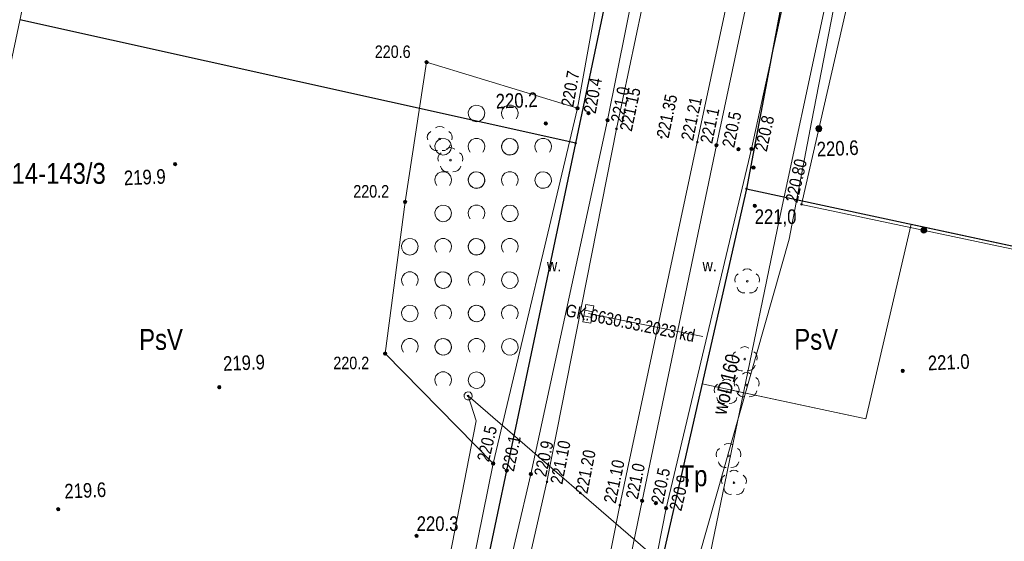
# Model space of a CAD drawing. Header units: metres. Extents: x 0 to 6601798, y -2700 to 5691112.
# Tile 35 of 60: x 6600133 to 6600192, y 5689813 to 5689844. Entities that reach past the tile are written whole.
import ezdxf
from ezdxf.enums import TextEntityAlignment as Align

# ---------------------------------------------------------------- set-up
doc = ezdxf.new("R2010")
doc.units = ezdxf.units.M
doc.header["$MEASUREMENT"] = 0
for name, color, linetype, lineweight in [('AS__Nowe_granice', 150, 'Continuous', 30), ('Kontury', 7, 'Continuous', 5), ('Numery_dzialek', 150, 'Continuous', 5), ('OTK_E_T_4', 7, 'Continuous', 5), ('OTK_L_0', 7, 'Continuous', 5), ('OTK_L_5', 7, 'Continuous', 5), ('OTO_L_0', 7, 'Continuous', 5), ('OTR_T_0', 7, 'Continuous', 5), ('OTR_T_1', 7, 'Continuous', 5), ('OTZ_L_1', 7, 'Continuous', 5), ('OTZ_T_0', 7, 'Continuous', 5), ('P_SUK_T_1', 7, 'Continuous', 5), ('P_SUKP_E_T_0', 7, 'Continuous', 5), ('P_SUKP_L_0', 7, 'Continuous', 5), ('podzial_uzytki', 7, 'Continuous', 5), ('Punkty', 7, 'Continuous', 5), ('SUTP_L_0', 7, 'Continuous', 5), ('UEEOA_T_10', 7, 'Continuous', 5), ('UEEOA_T_9', 7, 'Continuous', 5), ('UEEPON_L_1', 7, 'Continuous', 5), ('UTTPOM_L_1', 7, 'Continuous', 5), ('UWWOO_T_0', 7, 'Continuous', 5), ('UWWPM_L_1', 7, 'Continuous', 5), ('Uzytki', 7, 'Continuous', 5), ('WWRPP_T_0', 7, 'Continuous', 5)]:
    doc.layers.add(name, color=color, linetype=linetype, lineweight=lineweight)
doc.styles.add('STYL_ARIAL', font='ARIALN.TTF')

# ---------------------------------------------------------------- blocks, each defined once
blk = doc.blocks.new('GRO')
at = {"color": 7, "flags": 128}
blk.add_lwpolyline([(0, 0.45), (0.318, 0.318), (0.45, 0), (0.318, -0.318), (0, -0.45), (-0.318, -0.318), (-0.45, 0), (-0.318, 0.318), (0, 0.45)], dxfattribs=at)
blk = doc.blocks.new('403')
at = {"color": 0}
blk.add_circle((0, 0), 0.5, dxfattribs=at)
blk = doc.blocks.new('801')
at = {"color": 0}
for radius in [1, 0.9, 0.8, 0.7, 0.6, 0.5, 0.4, 0.3, 0.2, 0.1]:
    blk.add_circle((0, 0), radius, dxfattribs=at)
blk = doc.blocks.new('922')
at = {"color": 0}
blk.add_circle((0, 0), 0.5, dxfattribs=at)
for centre, radius, start, end in [((0, 3.5), 4, 50.114, 129.886), ((-3.5, 1), 4, 119.84816, 203.51949), ((3.5, 1), 4, 336.88451, 60.15184), ((-2, -3), 4, 187.477, 278.47884), ((2, -2.75), 4.25, 262.64593, 349.62892)]:
    blk.add_arc(centre, radius, start, end, dxfattribs=at)
blk = doc.blocks.new('509')
at = {"color": 0}
for p, q in [((-5, -2.5), (-5, 2.5)), ((-5, 2.5), (5.5, 2.5)), ((-1.5, 2.5), (-1.5, -2.5)), ((2, 2.5), (2, -2.5)), ((5.5, 2.5), (5.5, -2.5)), ((5.5, -2.5), (-5, -2.5))]:
    blk.add_line(p, q, dxfattribs=at)
blk = doc.blocks.new('625')
at = {"color": 0}
blk.add_circle((0, 0), 0.5, dxfattribs=at)
blk = doc.blocks.new('SLS')
at = {"color": 7, "flags": 128}
blk.add_lwpolyline([(0, 2.5), (1.352, 2.103), (2.274, 1.039), (2.475, -0.356), (1.889, -1.637), (0.704, -2.399), (-0.704, -2.399), (-1.889, -1.637), (-2.475, -0.356), (-2.274, 1.039), (-1.352, 2.103), (0, 2.5)], dxfattribs=at)
blk = doc.blocks.new('2_OTZK')
at = {"color": 7, "flags": 128}
for points in [[(-6.464, 6.464), (-8.208, 5.332), (-10.262, 5.007), (-12.27, 5.545), (-13.886, 6.853), (-14.83, 8.706), (-14.938, 10.782), (-14.193, 12.723), (-12.723, 14.193), (-10.782, 14.938), (-8.706, 14.83), (-6.853, 13.886), (-5.545, 12.27), (-5.007, 10.262), (-5.332, 8.208), (-6.464, 6.464)], [(6.25, 6.693), (5.232, 8.495), (5.031, 10.555), (5.682, 12.52), (7.072, 14.054), (8.965, 14.892), (11.035, 14.892), (12.928, 14.054), (14.318, 12.52), (14.969, 10.555), (14.768, 8.495), (13.75, 6.693)], [(-13.756, -13.3), (-14.771, -11.497), (-14.968, -9.439), (-14.316, -7.476), (-12.925, -5.945), (-11.034, -5.108), (-8.966, -5.108), (-7.075, -5.945), (-5.684, -7.476), (-5.032, -9.439), (-5.229, -11.497), (-6.244, -13.3)], [(6.464, -6.464), (8.208, -5.332), (10.262, -5.007), (12.27, -5.545), (13.886, -6.853), (14.83, -8.706), (14.938, -10.782), (14.193, -12.723), (12.723, -14.193), (10.782, -14.938), (8.706, -14.83), (6.853, -13.886), (5.545, -12.27), (5.007, -10.262), (5.332, -8.208), (6.464, -6.464)]]:
    blk.add_lwpolyline(points, dxfattribs=at)

msp = doc.modelspace()

# ---------------------------------------------------------------- linework, layer by layer
at = {"color": 7, "linetype": 'Continuous', "lineweight": 0, "flags": 128}
msp.add_lwpolyline([(6600189.51, 5690403.01), (6600173.29, 5690035.7), (6600065.2, 5689524.43)], dxfattribs=at)
at = {"layer": 'AS__Nowe_granice', "linetype": 'Continuous', "flags": 128}
for points in [[(6600166.19, 5689836.86), (6600174.24, 5689874.99)], [(6600183.75, 5689872.82), (6600176.44, 5689834.13)], [(6600166.19, 5689836.86), (6600132.818, 5689844.264)], [(6600157.37, 5689795.03), (6600166.19, 5689836.86)], [(6600176.44, 5689834.13), (6600169.05, 5689801.71)], [(6600176.44, 5689834.13), (6600209.863, 5689826.948)]]:
    msp.add_lwpolyline(points, dxfattribs=at)
at = {"layer": 'Kontury', "color": 3, "linetype": 'Continuous', "flags": 128}
for points in [[(6600166.19, 5689836.86), (6600170.02, 5689855.06)], [(6600179.47, 5689850.19), (6600176.44, 5689834.13)], [(6600159.42, 5689804.82), (6600166.19, 5689836.86)], [(6600176.44, 5689834.13), (6600173.77, 5689822.43)], [(6600184.56, 5689824.46), (6600186.33, 5689832.01)], [(6600186.33, 5689832.01), (6600209.864, 5689826.949)], [(6600183.6, 5689820.33), (6600184.56, 5689824.46)], [(6600173.77, 5689822.43), (6600168.35, 5689798.64)], [(6600173.77, 5689822.43), (6600183.6, 5689820.33)]]:
    msp.add_lwpolyline(points, dxfattribs=at)
at = {"layer": 'OTK_L_0', "color": 7, "linetype": 'Continuous', "flags": 128}
for points in [[(6600178.961, 5689862.584), (6600173.483, 5689836.913)], [(6600168.631, 5689837.723), (6600172.434, 5689855.731)], [(6600164.463, 5689816.543), (6600168.631, 5689837.723)], [(6600173.483, 5689836.913), (6600168.84, 5689815.152)], [(6600159.801, 5689796.056), (6600164.463, 5689816.543)], [(6600168.84, 5689815.152), (6600165.516, 5689798.41)]]:
    msp.add_lwpolyline(points, dxfattribs=at)
at = {"layer": 'OTK_L_5', "color": 7, "linetype": 'Continuous', "flags": 128}
for points in [[(6600180.218, 5689852.481), (6600176.739, 5689836.514)], [(6600174.631, 5689836.741), (6600177.946, 5689852.291)], [(6600166.295, 5689838.957), (6600168.217, 5689849.55)], [(6600170.306, 5689849.277), (6600168.096, 5689838.232)], [(6600161.232, 5689817.648), (6600166.295, 5689838.957)], [(6600168.096, 5689838.232), (6600163.493, 5689817.009)], [(6600170.169, 5689815.41), (6600174.631, 5689836.741)], [(6600176.739, 5689836.514), (6600171.612, 5689814.973)], [(6600159.719, 5689810.143), (6600161.232, 5689817.648)], [(6600163.493, 5689817.009), (6600161.77, 5689809.659)], [(6600166.724, 5689798.617), (6600170.169, 5689815.41)], [(6600171.612, 5689814.973), (6600168.554, 5689799.431)]]:
    msp.add_lwpolyline(points, dxfattribs=at)
at = {"layer": 'OTO_L_0', "color": 7, "linetype": 'Continuous', "flags": 128}
for points in [[(6600183.547, 5689849.785), (6600179.744, 5689833.19)], [(6600179.744, 5689833.19), (6600209.836, 5689826.825)]]:
    msp.add_lwpolyline(points, dxfattribs=at)
at = {"layer": 'OTO_L_0', "color": 7, "linetype": 'Continuous'}
for centre, radius in [((6600180.785, 5689837.732), 0.175), ((6600180.785, 5689837.732), 0.158), ((6600180.785, 5689837.732), 0.14), ((6600180.785, 5689837.732), 0.122), ((6600180.785, 5689837.732), 0.105), ((6600180.785, 5689837.732), 0.0875), ((6600180.785, 5689837.732), 0.07), ((6600180.785, 5689837.732), 0.0525), ((6600180.785, 5689837.732), 0.035), ((6600187.082, 5689831.638), 0.175), ((6600187.082, 5689831.638), 0.158), ((6600187.082, 5689831.638), 0.14), ((6600187.082, 5689831.638), 0.122), ((6600187.082, 5689831.638), 0.105), ((6600187.082, 5689831.638), 0.0875), ((6600187.082, 5689831.638), 0.07), ((6600187.082, 5689831.638), 0.0525), ((6600187.082, 5689831.638), 0.035)]:
    msp.add_circle(centre, radius, dxfattribs=at)
at = {"layer": 'OTZ_L_1', "color": 7, "linetype": 'Continuous', "flags": 128}
for points in [[(6600155.944, 5689833.337), (6600157.234, 5689841.712)], [(6600157.234, 5689841.712), (6600166.295, 5689838.957)], [(6600166.295, 5689838.957), (6600161.232, 5689817.648)], [(6600154.746, 5689824.243), (6600155.944, 5689833.337)], [(6600161.232, 5689817.648), (6600154.746, 5689824.243)]]:
    msp.add_lwpolyline(points, dxfattribs=at)
at = {"layer": 'P_SUKP_L_0', "color": 30, "linetype": 'Continuous', "flags": 128}
msp.add_lwpolyline([(6600166.95, 5689826.65), (6600173.82, 5689825.26)], dxfattribs=at)
at = {"layer": 'SUTP_L_0', "color": 30, "linetype": 'Continuous', "flags": 128}
msp.add_lwpolyline([(6600171.991, 5689811.112), (6600159.728, 5689821.7)], dxfattribs=at)
at = {"layer": 'UEEPON_L_1', "color": 1, "linetype": 'Continuous', "flags": 128}
for points in [[(6600159.728, 5689821.701), (6600160.211, 5689820.209)], [(6600160.211, 5689820.209), (6600156.198, 5689799.557)]]:
    msp.add_lwpolyline(points, dxfattribs=at)
at = {"layer": 'UTTPOM_L_1', "color": 30, "linetype": 'Continuous', "flags": 128}
for points in [[(6600186.621, 5689870.398), (6600180.348, 5689838.123)], [(6600180.348, 5689838.123), (6600179.001, 5689831.099)], [(6600179.001, 5689831.099), (6600173.116, 5689810.419)]]:
    msp.add_lwpolyline(points, dxfattribs=at)
at = {"layer": 'UWWPM_L_1', "color": 161, "linetype": 'Continuous', "flags": 128}
for points in [[(6600178.403, 5689832.245), (6600183.726, 5689857.064)], [(6600171.26, 5689797.686), (6600178.403, 5689832.245)]]:
    msp.add_lwpolyline(points, dxfattribs=at)
at = {"layer": 'Uzytki', "color": 3, "linetype": 'Continuous', "flags": 128}
for points in [[(6600166.19, 5689836.86), (6600170.02, 5689855.06)], [(6600176.44, 5689834.13), (6600179.47, 5689850.19)], [(6600159.42, 5689804.82), (6600166.19, 5689836.86)], [(6600173.77, 5689822.43), (6600176.44, 5689834.13)], [(6600184.56, 5689824.46), (6600186.33, 5689832.01)], [(6600186.33, 5689832.01), (6600209.864, 5689826.949)], [(6600183.6, 5689820.33), (6600184.56, 5689824.46)], [(6600167.85, 5689796.44), (6600173.77, 5689822.43)], [(6600175.632, 5689822.032), (6600183.6, 5689820.33)]]:
    msp.add_lwpolyline(points, dxfattribs=at)

# ---------------------------------------------------------------- block references
at = {"layer": 'OTR_T_0', "color": 7, "linetype": 'Continuous', "xscale": 0.1, "yscale": 0.1, "zscale": 0.1, "rotation": 0.0008399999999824}
for p in [(6600168.631, 5689837.723), (6600171.33, 5689837.212), (6600173.483, 5689836.913), (6600179.744, 5689833.19), (6600164.463, 5689816.543), (6600166.459, 5689815.886), (6600168.84, 5689815.152)]:
    msp.add_blockref('403', p, dxfattribs=at)
at = {"layer": 'OTR_T_1', "color": 7, "linetype": 'Continuous', "xscale": 0.1, "yscale": 0.1, "zscale": 0.1}
for p, rotation in [((6600157.234, 5689841.712), 0.0008399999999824), ((6600166.295, 5689838.957), 0.0008399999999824), ((6600166.951, 5689838.671), 0.0008399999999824), ((6600168.096, 5689838.232), 0.0008399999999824), ((6600174.631, 5689836.741), 0.0008399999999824), ((6600175.949, 5689836.498), 255.0006), ((6600176.739, 5689836.514), 0.0008399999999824), ((6600155.944, 5689833.337), 0.0008399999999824), ((6600154.746, 5689824.243), 0.0008399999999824), ((6600161.232, 5689817.648), 0.0008399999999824), ((6600162.048, 5689817.219), 0.0008399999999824), ((6600163.493, 5689817.009), 0.0008399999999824), ((6600170.169, 5689815.41), 0.0008399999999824), ((6600171, 5689815.271), 0.0008399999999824), ((6600171.612, 5689814.973), 0.0008399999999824)]:
    msp.add_blockref('801', p, dxfattribs=dict(at, rotation=rotation))
at = {"layer": 'OTZ_L_1', "color": 7, "linetype": 'Continuous', "xscale": 0.1, "yscale": 0.1, "zscale": 0.1}
for p in [(6600161.232, 5689837.648), (6600159.232, 5689835.648), (6600163.232, 5689835.648), (6600161.232, 5689833.648), (6600159.232, 5689831.648), (6600157.232, 5689829.648), (6600161.232, 5689829.648), (6600159.232, 5689827.648), (6600157.232, 5689825.648), (6600161.232, 5689825.648), (6600159.232, 5689823.648)]:
    msp.add_blockref('2_OTZK', p, dxfattribs=at)
at = {"layer": 'OTZ_T_0', "color": 7, "linetype": 'Continuous', "xscale": 0.1, "yscale": 0.1, "zscale": 0.1}
for p in [(6600158.03, 5689837.116), (6600158.669, 5689835.843), (6600176.479, 5689828.576), (6600176.331, 5689823.907), (6600176.45, 5689822.35), (6600175.25, 5689821.951), (6600175.358, 5689818.106), (6600175.686, 5689816.495)]:
    msp.add_blockref('922', p, dxfattribs=at)
at = {"layer": 'P_SUK_T_1', "color": 7, "linetype": 'Continuous', "xscale": 0.1, "yscale": 0.1, "zscale": 0.1, "rotation": 259.9796}
msp.add_blockref('509', (6600166.95, 5689826.65), dxfattribs=at)
at = {"layer": 'Punkty', "color": 7, "linetype": 'Continuous', "xscale": 0.1, "yscale": 0.1, "zscale": 0.1}
for p in [(6600166.19, 5689836.86), (6600176.44, 5689834.13)]:
    msp.add_blockref('GRO', p, dxfattribs=at)
at = {"layer": 'UEEOA_T_10', "color": 1, "linetype": 'Continuous', "xscale": 0.1, "yscale": 0.1, "zscale": 0.1, "rotation": 2.400689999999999}
msp.add_blockref('SLS', (6600159.728, 5689821.701), dxfattribs=at)
at = {"layer": 'UEEOA_T_9', "color": 7, "linetype": 'Continuous', "xscale": 0.1, "yscale": 0.1, "zscale": 0.1}
for rotation in [258.3188599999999, 78.57054]:
    msp.add_blockref('625', (6600159.728, 5689821.701), dxfattribs=dict(at, rotation=rotation))
at = {"layer": 'WWRPP_T_0', "color": 7, "linetype": 'Continuous', "xscale": 0.1, "yscale": 0.1, "zscale": 0.1}
for p, rotation in [((6600164.385, 5689838.044), 2.400689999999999), ((6600142.136, 5689835.609), 2.400689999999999), ((6600176.859, 5689835.394), 2.400689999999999), ((6600185.819, 5689823.206), 2.406419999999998), ((6600144.791, 5689822.226), 2.400689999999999), ((6600135.129, 5689814.903), 2.400689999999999)]:
    msp.add_blockref('801', p, dxfattribs=dict(at, rotation=rotation))
for p in [(6600176.93, 5689833.11), (6600156.64, 5689813.3)]:
    msp.add_blockref('801', p, dxfattribs=at)

# ---------------------------------------------------------------- texts
at = {"layer": 'Numery_dzialek', "linetype": 'Continuous', "style": 'STYL_ARIAL'}
msp.add_text('14-143/3', height=1.25, dxfattribs=at).set_placement((6600132.327, 5689834.048), align=Align.BOTTOM_LEFT)
at = {"layer": 'OTK_E_T_4', "color": 7, "linetype": 'Continuous', "style": 'STYL_ARIAL'}
for p in [(6600164.889, 5689829.542), (6600174.228, 5689829.541)]:
    msp.add_text('w.', height=0.75, dxfattribs=at).set_placement(p, align=Align.MIDDLE_CENTER)
at = {"layer": 'OTR_T_0', "color": 7, "linetype": 'Continuous', "style": 'STYL_ARIAL'}
for s, rotation, p in [('221.15', 78.1, (6600168.815, 5689837.684)), ('221.10', 78.9, (6600164.647, 5689816.507))]:
    msp.add_text(s, height=0.75, rotation=rotation, dxfattribs=at).set_placement(p, align=Align.TOP_LEFT)
for s, rotation, p in [('221.35', 78.1, (6600171.391, 5689837.199)), ('221.20', 78.9, (6600166.52, 5689815.874))]:
    msp.add_text(s, height=0.75, rotation=rotation, dxfattribs=at).set_placement(p, align=Align.MIDDLE_LEFT)
for s, rotation, p in [('221.21', 78, (6600173.448, 5689836.92)), ('220.80', 77.1, (6600179.71, 5689833.198)), ('221.10', 78, (6600168.805, 5689815.159))]:
    msp.add_text(s, height=0.75, rotation=rotation, dxfattribs=at).set_placement(p, align=Align.BOTTOM_LEFT)
at = {"layer": 'OTR_T_1', "color": 7, "linetype": 'Continuous', "style": 'STYL_ARIAL'}
for s, p in [('220.6', (6600156.277, 5689841.747)), ('220.2', (6600154.987, 5689833.372))]:
    msp.add_text(s, height=0.75, dxfattribs=at).set_placement(p, align=Align.BOTTOM_RIGHT)
for s, rotation, p in [('220.7', 79.7, (6600166.26, 5689838.963)), ('221.1', 78, (6600174.596, 5689836.748)), ('220.5', 78, (6600175.914, 5689836.505)), ('220.5', 76.6, (6600161.198, 5689817.656)), ('221.0', 78.2, (6600170.134, 5689815.417))]:
    msp.add_text(s, height=0.75, rotation=rotation, dxfattribs=at).set_placement(p, align=Align.BOTTOM_LEFT)
for s, rotation, p in [('220.4', 79.7, (6600167.013, 5689838.66)), ('220.1', 78.6, (6600162.109, 5689817.207)), ('220.5', 78.2, (6600171.061, 5689815.258))]:
    msp.add_text(s, height=0.75, rotation=rotation, dxfattribs=at).set_placement(p, align=Align.MIDDLE_LEFT)
for s, rotation, p in [('221.0', 78.7, (6600168.28, 5689838.195)), ('220.8', 77.7, (6600176.922, 5689836.474)), ('220.9', 77.8, (6600163.676, 5689816.969)), ('220.9', 76.6, (6600171.794, 5689814.929))]:
    msp.add_text(s, height=0.75, rotation=rotation, dxfattribs=at).set_placement(p, align=Align.TOP_LEFT)
msp.add_text('220.2', height=0.75, dxfattribs=at).set_placement((6600153.789, 5689824.055), align=Align.TOP_RIGHT)
at = {"layer": 'P_SUKP_E_T_0', "color": 30, "linetype": 'Continuous', "style": 'STYL_ARIAL'}
msp.add_text('GK.6630.53.2023 kd', height=0.75, rotation=348.5618, dxfattribs=at).set_placement((6600169.468, 5689826.077), align=Align.MIDDLE_CENTER)
at = {"layer": 'podzial_uzytki', "color": 3, "linetype": 'Continuous', "style": 'STYL_ARIAL'}
for s, p in [('PsV', (6600179.309, 5689824.098)), ('PsV', (6600139.984, 5689824.09)), ('Tp', (6600172.421, 5689815.912))]:
    msp.add_text(s, height=1.25, dxfattribs=at).set_placement(p, align=Align.BOTTOM_LEFT)
at = {"layer": 'UWWOO_T_0', "color": 161, "linetype": 'Continuous', "style": 'STYL_ARIAL'}
msp.add_text('woD160', height=0.875, rotation=76.4127, dxfattribs=at).set_placement((6600175.466, 5689820.45), align=Align.BOTTOM_LEFT)
at = {"layer": 'WWRPP_T_0', "color": 7, "linetype": 'Continuous', "style": 'STYL_ARIAL'}
for s, rotation, p in [('220.2', 2.4013, (6600161.416, 5689838.671)), ('220.6', 2.4026, (6600180.686, 5689835.796)), ('219.9', 2.3999, (6600139.097, 5689834.072)), ('219.9', 2.4006, (6600145.051, 5689822.938)), ('221.0', 2.404, (6600187.351, 5689822.971)), ('219.6', 2.3996, (6600135.524, 5689815.281))]:
    msp.add_text(s, height=0.875, rotation=rotation, dxfattribs=at).set_placement(p, align=Align.BOTTOM_LEFT)
msp.add_text('221,0', height=0.875, dxfattribs=at).set_placement((6600176.93, 5689832.891), align=Align.TOP_LEFT)
msp.add_text('220.3', height=0.875, dxfattribs=at).set_placement((6600156.64, 5689813.341), align=Align.BOTTOM_LEFT)

doc.saveas('drawing.dxf')
